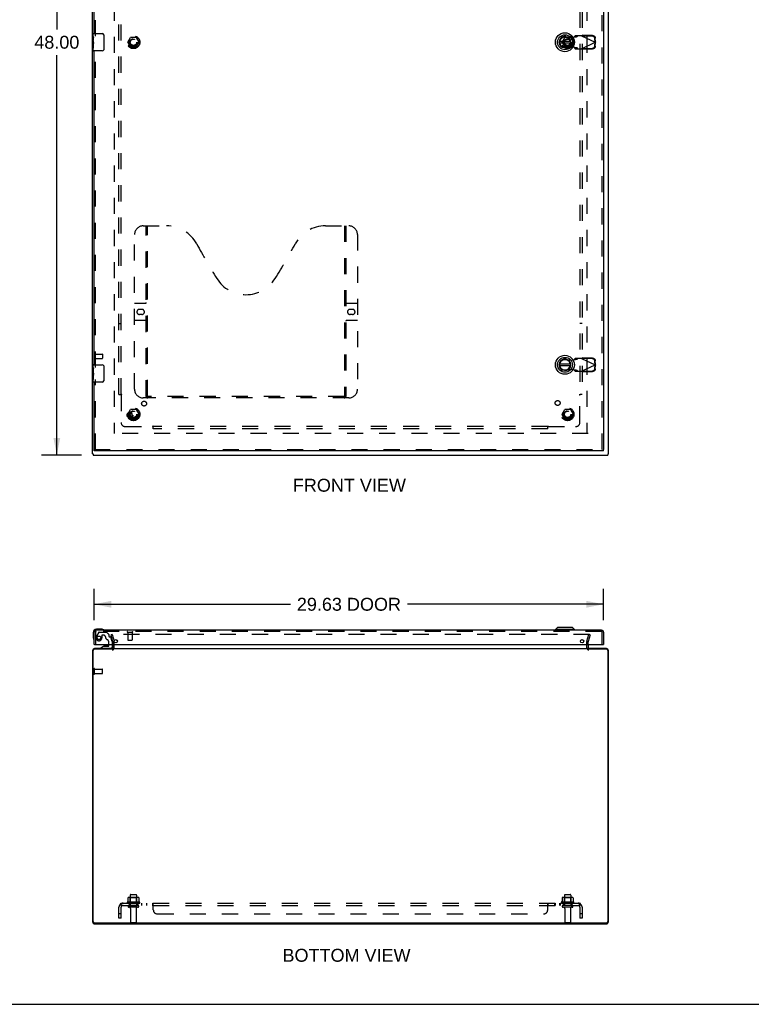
# Model space of a CAD drawing. Header units: inches. Extents: x 0 to 170, y 0 to 110.
# Tile 2 of 4: x 42 to 85, y 0 to 57. Entities that reach past the tile are written whole.
import ezdxf

# ---------------------------------------------------------------- set-up
doc = ezdxf.new("R2010")
doc.units = ezdxf.units.IN
doc.header["$LTSCALE"] = 9.35
doc.header["$MEASUREMENT"] = 0
doc.linetypes.add('HIDDEN', pattern=[0.2, 0.1, -0.1])
doc.layers.get('0').update_dxf_attribs({"linetype": 'CONTINUOUS'})
for name, color, linetype in [('DEFAULT_2', 8, 'HIDDEN'), ('DIMENSIONS', 7, 'CONTINUOUS'), ('DOOR_ASSEMBLY', 7, 'CONTINUOUS'), ('SUBPANEL', 7, 'CONTINUOUS')]:
    doc.layers.add(name, color=color, linetype=linetype)
doc.styles.get("Standard").update_dxf_attribs({"font": 'arial.ttf'})
doc.dimstyles.new('DIMSTYLE_1', dxfattribs={"dimtxt": 0.75, "dimasz": 1, "dimexe": 0.09, "dimexo": 0.07, "dimgap": 0.0375, "dimtad": 0, "dimtih": 1, "dimtoh": 1, "dimzin": 4, "dimdsep": 46, "dimtxsty": 'Standard', "dimblk": '_FILLED', "dimblk1": '_FILLED', "dimblk2": '_FILLED', "dimcen": 0.09, "dimadec": 3, "dimazin": 1, "dimtfac": 1, "dimtdec": 3, "dimtofl": 0, "dimtmove": 0, "dimatfit": 3, "dimldrblk": '_FILLED', "dimfxl": 0, "dimtolj": 1, "dimtzin": 4, "dimarcsym": 0})

# ---------------------------------------------------------------- blocks, each defined once
blk = doc.blocks.new('_FILLED')
at = {"color": 0, "linetype": 'ByBlock'}
blk.add_solid([(0, 0), (-1, 0.2), (-1, -0.2)], dxfattribs=at)
blk = doc.blocks.new('*D2')
at = {"layer": 'DIMENSIONS', "color": 2, "linetype": 'Continuous'}
for p, q in [((46.053, 79.922), (43.709, 79.922)), ((44.609, 79.922), (44.609, 56.672)), ((44.609, 31.922), (44.609, 55.172)), ((46.053, 31.922), (43.709, 31.922))]:
    blk.add_line(p, q, dxfattribs=at)
for p, rotation in [((44.609, 79.922), 90), ((44.609, 31.922), 270)]:
    blk.add_blockref('_FILLED', p, dxfattribs=dict(at, rotation=rotation))
at = {"layer": 'DIMENSIONS', "color": 2, "linetype": 'Continuous', "insert": (44.609, 56.297), "char_height": 0.75, "width": 2.62082, "attachment_point": 2, "line_spacing_factor": 0.9}
blk.add_mtext('48.00', dxfattribs=at)
blk = doc.blocks.new('*D5')
at = {"layer": 'DIMENSIONS', "color": 2, "linetype": 'Continuous'}
for p, q in [((46.785, 22.326), (46.785, 24.153)), ((76.41, 22.326), (76.41, 24.153)), ((46.785, 23.253), (58.197, 23.253)), ((76.41, 23.253), (64.997, 23.253))]:
    blk.add_line(p, q, dxfattribs=at)
at = {"layer": 'DIMENSIONS', "color": 2, "linetype": 'Continuous', "rotation": 180}
blk.add_blockref('_FILLED', (46.785, 23.253), dxfattribs=at)
at = {"layer": 'DIMENSIONS', "color": 2, "linetype": 'Continuous'}
blk.add_blockref('_FILLED', (76.41, 23.253), dxfattribs=at)
at = {"layer": 'DIMENSIONS', "color": 2, "linetype": 'Continuous', "insert": (61.597, 23.628), "char_height": 0.75, "width": 6.05019, "attachment_point": 2, "line_spacing_factor": 0.9}
blk.add_mtext('29.63 DOOR', dxfattribs=at)

msp = doc.modelspace()

# ---------------------------------------------------------------- linework, layer by layer
at = {"color": 3, "linetype": 'Continuous'}
for p, q in [((46.69, 31.997), (46.69, 79.847)), ((76.69, 31.997), (76.69, 79.847)), ((46.723, 31.922), (76.657, 31.922)), ((47.865, 20.652), (46.803, 20.652)), ((47.852, 20.675), (46.807, 20.675)), ((47.865, 20.717), (47.865, 20.918)), ((47.865, 20.675), (75.515, 20.675)), ((75.515, 20.918), (75.515, 20.717)), ((76.577, 20.652), (75.515, 20.652)), ((76.573, 20.675), (75.528, 20.675)), ((46.69, 20.558), (46.69, 4.811)), ((46.723, 4.808), (46.723, 20.572)), ((76.657, 20.572), (76.657, 4.808)), ((76.69, 4.811), (76.69, 20.558)), ((46.803, 4.728), (76.577, 4.728)), ((46.826, 4.675), (76.554, 4.675))]:
    msp.add_line(p, q, dxfattribs=at)
at = {"color": 7, "linetype": 'Continuous'}
for p, q in [((46.69, 31.997), (46.723, 31.997)), ((46.723, 31.997), (46.723, 31.922)), ((76.689, 31.997), (76.657, 31.997)), ((76.657, 31.997), (76.657, 31.922)), ((0, 0), (170, 0))]:
    msp.add_line(p, q, dxfattribs=at)
at = {"color": 3, "linetype": 'Continuous'}
for centre, radius, start, end in [((46.807, 20.558), 0.117, 90, 180), ((46.803, 20.572), 0.08, 90, 180), ((47.823, 20.717), 0.042, 270, 360), ((75.557, 20.717), 0.042, 180, 270), ((76.573, 20.558), 0.117, 0, 90), ((76.577, 20.572), 0.08, 0, 90), ((46.826, 4.811), 0.136, 180, 270), ((46.803, 4.808), 0.08, 180, 270), ((76.554, 4.811), 0.136, 270, 360), ((76.577, 4.808), 0.08, 270, 360)]:
    msp.add_arc(centre, radius, start, end, dxfattribs=at)
at = {"layer": 'DEFAULT_2', "color": 8, "linetype": 'HIDDEN'}
for p, q in [((47.94, 78.672), (47.94, 33.172)), ((75.44, 78.672), (75.44, 33.172)), ((48.747, 55.927), (48.901, 56.195)), ((49.219, 56.2), (48.91, 56.2)), ((49.228, 56.195), (49.382, 55.927)), ((73.997, 55.927), (74.151, 56.195)), ((74.469, 56.2), (74.16, 56.2)), ((74.478, 56.195), (74.632, 55.927)), ((48.901, 55.65), (48.747, 55.917)), ((49.219, 55.645), (48.91, 55.645)), ((49.382, 55.917), (49.228, 55.65)), ((74.151, 55.65), (73.997, 55.917)), ((74.469, 55.645), (74.16, 55.645)), ((74.632, 55.917), (74.478, 55.65)), ((46.765, 37.814), (46.765, 37.53)), ((46.808, 37.814), (46.808, 37.53)), ((46.808, 37.796), (47.255, 37.796)), ((47.265, 37.786), (47.265, 37.558)), ((46.808, 37.548), (47.255, 37.548)), ((48.747, 34.302), (48.901, 34.57)), ((49.219, 34.575), (48.91, 34.575)), ((49.228, 34.57), (49.382, 34.302)), ((73.997, 34.302), (74.151, 34.57)), ((74.469, 34.575), (74.16, 34.575)), ((74.478, 34.57), (74.632, 34.302)), ((48.901, 34.025), (48.747, 34.292)), ((49.219, 34.02), (48.91, 34.02)), ((49.382, 34.292), (49.228, 34.025)), ((74.151, 34.025), (73.997, 34.292)), ((74.469, 34.02), (74.16, 34.02)), ((74.632, 34.292), (74.478, 34.025)), ((75.515, 33.172), (47.865, 33.172)), ((47.833, 21.488), (47.76, 21.468)), ((47.864, 21.082), (47.76, 21.468)), ((75.592, 21.488), (47.787, 21.488)), ((47.833, 21.488), (47.936, 21.101)), ((75.443, 21.101), (75.546, 21.488)), ((75.619, 21.468), (75.515, 21.082)), ((75.546, 21.488), (75.619, 21.468)), ((47.865, 20.918), (47.865, 21.076)), ((47.94, 20.717), (47.94, 21.076)), ((75.44, 20.717), (75.44, 21.076)), ((75.515, 20.918), (75.515, 21.076)), ((46.765, 19.208), (46.765, 19.492)), ((46.808, 19.208), (46.808, 19.492)), ((46.808, 19.474), (47.255, 19.474)), ((47.265, 19.236), (47.265, 19.464)), ((46.808, 19.226), (47.255, 19.226)), ((48.877, 6.345), (48.877, 5.75)), ((48.907, 6.375), (49.222, 6.375)), ((49.252, 6.345), (49.252, 5.75)), ((74.127, 6.345), (74.127, 5.75)), ((74.157, 6.375), (74.472, 6.375)), ((74.502, 6.345), (74.502, 5.75)), ((49.42, 5.945), (48.709, 5.945)), ((48.73, 5.875), (49.399, 5.875)), ((48.746, 6.19), (48.746, 5.971)), ((49.322, 5.75), (48.807, 5.75)), ((49.32, 6.211), (48.809, 6.211)), ((48.881, 6.191), (48.861, 6.211)), ((48.881, 5.895), (48.861, 5.875)), ((48.881, 5.895), (48.881, 6.191)), ((49.248, 6.191), (48.881, 6.191)), ((49.248, 5.895), (48.881, 5.895)), ((49.248, 6.191), (49.268, 6.211)), ((49.248, 5.895), (49.248, 6.191)), ((49.248, 5.895), (49.268, 5.875)), ((49.383, 6.19), (49.383, 5.971)), ((74.67, 5.945), (73.959, 5.945)), ((73.98, 5.875), (74.649, 5.875)), ((73.996, 6.19), (73.996, 5.971)), ((74.572, 5.75), (74.057, 5.75)), ((74.57, 6.211), (74.059, 6.211)), ((74.131, 6.191), (74.111, 6.211)), ((74.131, 5.895), (74.111, 5.875)), ((74.498, 6.191), (74.131, 6.191)), ((74.131, 5.895), (74.131, 6.191)), ((74.498, 5.895), (74.131, 5.895)), ((74.498, 6.191), (74.518, 6.211)), ((74.498, 5.895), (74.498, 6.191)), ((74.498, 5.895), (74.518, 5.875)), ((74.633, 6.19), (74.633, 5.971)), ((49.322, 5.64), (48.807, 5.64)), ((48.9, 5.577), (48.9, 4.78)), ((49.23, 5.577), (49.23, 4.78)), ((74.572, 5.64), (74.057, 5.64)), ((74.15, 5.577), (74.15, 4.78)), ((74.48, 5.577), (74.48, 4.78)), ((48.93, 4.75), (49.2, 4.75)), ((74.18, 4.75), (74.45, 4.75))]:
    msp.add_line(p, q, dxfattribs=at)
for points in [[(47.787, 21.488), (47.785, 21.487), (47.784, 21.487), (47.782, 21.487), (47.78, 21.486), (47.778, 21.486), (47.777, 21.485), (47.775, 21.484), (47.774, 21.483), (47.773, 21.481), (47.771, 21.48), (47.77, 21.479), (47.77, 21.477), (47.769, 21.476), (47.768, 21.474), (47.768, 21.472), (47.767, 21.47), (47.767, 21.469), (47.767, 21.468)], [(47.767, 21.468), (47.767, 21.467), (47.768, 21.465), (47.768, 21.463)], [(75.61, 21.477), (75.609, 21.479), (75.608, 21.48), (75.606, 21.481), (75.605, 21.483), (75.604, 21.484), (75.602, 21.485), (75.601, 21.486), (75.599, 21.486), (75.597, 21.487), (75.595, 21.487), (75.594, 21.487), (75.592, 21.488)], [(75.61, 21.477), (75.61, 21.476), (75.611, 21.474), (75.611, 21.472), (75.612, 21.47), (75.612, 21.469), (75.612, 21.468)], [(75.612, 21.468), (75.612, 21.467), (75.612, 21.465), (75.611, 21.463)], [(48.746, 5.971), (48.746, 5.97), (48.745, 5.969), (48.745, 5.968), (48.745, 5.967), (48.744, 5.966), (48.744, 5.966), (48.744, 5.965), (48.743, 5.965), (48.743, 5.965), (48.743, 5.964), (48.742, 5.964), (48.742, 5.964), (48.742, 5.963), (48.741, 5.963), (48.741, 5.963), (48.741, 5.963), (48.741, 5.963), (48.74, 5.963)], [(48.752, 6.199), (48.75, 6.198), (48.749, 6.197), (48.748, 6.196), (48.747, 6.194), (48.746, 6.193), (48.746, 6.191), (48.746, 6.19)], [(49.378, 6.199), (49.379, 6.198), (49.38, 6.197), (49.381, 6.196), (49.382, 6.194), (49.383, 6.193), (49.383, 6.191), (49.383, 6.19)], [(49.389, 5.963), (49.388, 5.963), (49.388, 5.963), (49.388, 5.963), (49.388, 5.963), (49.387, 5.963), (49.387, 5.964), (49.387, 5.964), (49.386, 5.964), (49.386, 5.965), (49.386, 5.965), (49.385, 5.965), (49.385, 5.966), (49.385, 5.966), (49.384, 5.967), (49.384, 5.968), (49.384, 5.969), (49.384, 5.97), (49.383, 5.971)], [(73.996, 5.971), (73.996, 5.97), (73.995, 5.969), (73.995, 5.968), (73.995, 5.967), (73.994, 5.966), (73.994, 5.966), (73.994, 5.965), (73.993, 5.965), (73.993, 5.965), (73.993, 5.964), (73.992, 5.964), (73.992, 5.964), (73.992, 5.963), (73.991, 5.963), (73.991, 5.963), (73.991, 5.963), (73.991, 5.963), (73.99, 5.963)], [(74.002, 6.199), (74, 6.198), (73.999, 6.197), (73.998, 6.196), (73.997, 6.194), (73.996, 6.193), (73.996, 6.191), (73.996, 6.19)], [(74.628, 6.199), (74.629, 6.198), (74.63, 6.197), (74.631, 6.196), (74.632, 6.194), (74.633, 6.193), (74.633, 6.191), (74.633, 6.19)], [(74.639, 5.963), (74.638, 5.963), (74.638, 5.963), (74.638, 5.963), (74.638, 5.963), (74.637, 5.963), (74.637, 5.964), (74.637, 5.964), (74.636, 5.964), (74.636, 5.965), (74.636, 5.965), (74.635, 5.965), (74.635, 5.966), (74.635, 5.966), (74.634, 5.967), (74.634, 5.968), (74.634, 5.969), (74.634, 5.97), (74.633, 5.971)]]:
    msp.add_lwpolyline(points, dxfattribs=at)
for centre, radius in [((49.065, 55.922), 0.372), ((49.065, 55.922), 0.356), ((49.065, 55.922), 0.204), ((49.065, 55.922), 0.183), ((74.315, 55.922), 0.372), ((74.315, 55.922), 0.356), ((74.315, 55.922), 0.204), ((74.315, 55.922), 0.183), ((49.065, 34.297), 0.372), ((49.065, 34.297), 0.356), ((49.065, 34.297), 0.204), ((49.065, 34.297), 0.183), ((74.315, 34.297), 0.372), ((74.315, 34.297), 0.356), ((74.315, 34.297), 0.204), ((74.315, 34.297), 0.183)]:
    msp.add_circle(centre, radius, dxfattribs=at)
for centre, radius, start, end in [((48.91, 56.19), 0.01, 90.0113, 149.988), ((49.219, 56.19), 0.01, 30.0108, 89.9876), ((74.16, 56.19), 0.01, 90.0113, 149.988), ((74.469, 56.19), 0.01, 30.0108, 89.9876), ((48.756, 55.922), 0.01, 150.0117, 209.9873), ((48.91, 55.655), 0.01, 210.0108, 269.9876), ((49.219, 55.655), 0.01, 270.0113, 329.988), ((49.373, 55.922), 0.01, 330.0117, 29.9873), ((74.006, 55.922), 0.01, 150.0117, 209.9873), ((74.16, 55.655), 0.01, 210.0108, 269.9876), ((74.469, 55.655), 0.01, 270.0113, 329.988), ((74.623, 55.922), 0.01, 330.0117, 29.9873), ((46.786, 37.814), 0.0215, 0, 180), ((47.255, 37.786), 0.01, 0, 90), ((46.786, 37.53), 0.0215, 180, 360), ((47.255, 37.558), 0.01, 270, 360), ((48.91, 34.565), 0.01, 90.0113, 149.988), ((49.219, 34.565), 0.01, 30.0108, 89.9876), ((74.16, 34.565), 0.01, 90.0113, 149.988), ((74.469, 34.565), 0.01, 30.0108, 89.9876), ((48.756, 34.297), 0.01, 150.0117, 209.9873), ((48.91, 34.03), 0.01, 210.0108, 269.9876), ((49.219, 34.03), 0.01, 270.0113, 329.988), ((49.373, 34.297), 0.01, 330.0117, 29.9873), ((74.006, 34.297), 0.01, 150.0117, 209.9873), ((74.16, 34.03), 0.01, 210.0108, 269.9876), ((74.469, 34.03), 0.01, 270.0113, 329.988), ((74.623, 34.297), 0.01, 330.0117, 29.9873), ((47.823, 20.717), 0.117, 270, 360), ((47.84, 21.076), 0.025, 0, 15), ((47.84, 21.076), 0.1, 0, 15), ((75.54, 21.076), 0.1, 165, 180), ((75.557, 20.717), 0.117, 180, 270), ((75.54, 21.076), 0.025, 165, 180), ((46.786, 19.492), 0.0215, 360, 180), ((47.255, 19.464), 0.01, 360, 90), ((46.786, 19.208), 0.0215, 180, 0), ((47.255, 19.236), 0.01, 270, 0), ((48.907, 6.345), 0.03, 90, 180), ((49.222, 6.345), 0.03, 0, 90), ((74.157, 6.345), 0.03, 90, 180), ((74.472, 6.345), 0.03, 0, 90), ((48.73, 5.913), 0.0384, 124.4497, 270), ((49.065, 5.345), 0.698, 117.6814, 120.6631), ((48.809, 6.07), 0.141, 90, 113.95), ((48.807, 5.695), 0.055, 90, 270), ((49.32, 6.07), 0.141, 66.05, 90), ((49.322, 5.695), 0.055, 270, 90), ((49.065, 5.345), 0.698, 59.3369, 62.3186), ((49.399, 5.913), 0.0384, 270, 55.5503), ((73.98, 5.913), 0.0384, 124.4497, 270), ((74.315, 5.345), 0.698, 117.6814, 120.6631), ((74.059, 6.07), 0.141, 90, 113.95), ((74.057, 5.695), 0.055, 90, 270), ((74.57, 6.07), 0.141, 66.05, 90), ((74.572, 5.695), 0.055, 270, 90), ((74.315, 5.345), 0.698, 59.3369, 62.3186), ((74.649, 5.913), 0.0384, 270, 55.5503), ((48.837, 5.577), 0.0625, 0, 90), ((49.292, 5.577), 0.0625, 90, 180), ((74.087, 5.577), 0.0625, 0, 90), ((74.542, 5.577), 0.0625, 90, 180), ((48.93, 4.78), 0.03, 180, 270), ((49.2, 4.78), 0.03, 270, 360), ((74.18, 4.78), 0.03, 180, 270), ((74.45, 4.78), 0.03, 270, 360)]:
    msp.add_arc(centre, radius, start, end, dxfattribs=at)
at = {"layer": 'DOOR_ASSEMBLY', "color": 8, "linetype": 'HIDDEN'}
for p, q in [((76.335, 32.247), (76.335, 79.597)), ((46.86, 56.267), (46.86, 74.827)), ((74.22, 56.251), (74.514, 56.198)), ((74.514, 56.198), (74.711, 56.236)), ((74.711, 56.236), (74.743, 56.238)), ((74.756, 56.296), (74.715, 56.25)), ((74.715, 56.25), (74.87, 56.25)), ((75.13, 56.296), (74.756, 56.296)), ((74.87, 56.25), (74.911, 56.296)), ((75.13, 56.296), (75.917, 55.922)), ((75.158, 56.283), (75.178, 56.324)), ((75.749, 56.273), (75.158, 56.283)), ((75.769, 56.314), (75.178, 56.324)), ((75.911, 55.925), (75.908, 56.118)), ((75.931, 55.967), (75.927, 56.16)), ((46.86, 37.017), (46.86, 55.577)), ((74.514, 55.647), (74.22, 55.593)), ((74.711, 55.609), (74.514, 55.647)), ((74.87, 55.594), (74.715, 55.594)), ((74.715, 55.594), (74.756, 55.548)), ((74.756, 55.548), (75.13, 55.548)), ((74.911, 55.548), (74.87, 55.594)), ((75.13, 55.548), (75.917, 55.922)), ((75.146, 55.539), (75.13, 55.548)), ((75.158, 55.562), (75.749, 55.572)), ((75.178, 55.52), (75.158, 55.562)), ((75.178, 55.52), (75.769, 55.53)), ((75.908, 55.726), (75.911, 55.919)), ((75.931, 55.967), (75.911, 55.925)), ((75.911, 55.919), (75.931, 55.878)), ((75.922, 55.937), (75.917, 55.922)), ((75.917, 55.922), (75.922, 55.907)), ((75.926, 55.952), (75.922, 55.937)), ((75.922, 55.907), (75.926, 55.892)), ((75.931, 55.967), (75.926, 55.952)), ((75.926, 55.892), (75.931, 55.878)), ((75.927, 55.685), (75.931, 55.878)), ((49.63, 45.247), (50.985, 45.247)), ((49.805, 35.337), (49.805, 45.247)), ((49.885, 35.367), (49.885, 45.247)), ((60.235, 45.247), (61.59, 45.247)), ((61.335, 45.247), (61.335, 35.367)), ((61.415, 45.247), (61.415, 35.337)), ((49.13, 35.747), (49.13, 44.747)), ((62.09, 44.747), (62.09, 35.747)), ((49.13, 40.747), (49.765, 40.747)), ((61.455, 40.747), (62.09, 40.747)), ((49.416, 40.397), (49.553, 40.397)), ((49.553, 40.097), (49.416, 40.097)), ((61.666, 40.397), (61.803, 40.397)), ((61.803, 40.097), (61.666, 40.097)), ((49.765, 39.747), (49.13, 39.747)), ((62.09, 39.747), (61.455, 39.747)), ((74.22, 37.501), (74.514, 37.448)), ((74.514, 37.448), (74.711, 37.486)), ((74.711, 37.486), (74.743, 37.488)), ((74.756, 37.546), (74.715, 37.5)), ((74.715, 37.5), (74.87, 37.5)), ((75.13, 37.546), (74.756, 37.546)), ((74.87, 37.5), (74.911, 37.546)), ((75.13, 37.546), (75.917, 37.172)), ((75.158, 37.533), (75.178, 37.574)), ((75.749, 37.523), (75.158, 37.533)), ((75.769, 37.564), (75.178, 37.574)), ((75.911, 37.175), (75.908, 37.368)), ((75.931, 37.217), (75.911, 37.175)), ((75.926, 37.202), (75.922, 37.187)), ((75.931, 37.217), (75.926, 37.202)), ((75.931, 37.217), (75.927, 37.41)), ((74.514, 36.897), (74.22, 36.843)), ((74.711, 36.859), (74.514, 36.897)), ((74.87, 36.844), (74.715, 36.844)), ((74.715, 36.844), (74.756, 36.798)), ((74.756, 36.798), (75.13, 36.798)), ((74.911, 36.798), (74.87, 36.844)), ((75.13, 36.798), (75.917, 37.172)), ((75.146, 36.789), (75.13, 36.798)), ((75.158, 36.812), (75.749, 36.822)), ((75.178, 36.77), (75.158, 36.812)), ((75.178, 36.77), (75.769, 36.78)), ((75.908, 36.976), (75.911, 37.169)), ((75.911, 37.169), (75.931, 37.128)), ((75.922, 37.187), (75.917, 37.172)), ((75.917, 37.172), (75.922, 37.157)), ((75.922, 37.157), (75.926, 37.142)), ((75.926, 37.142), (75.931, 37.128)), ((75.927, 36.935), (75.931, 37.128)), ((46.86, 32.247), (46.86, 36.327)), ((61.59, 35.247), (49.63, 35.247)), ((61.331, 35.327), (49.888, 35.327)), ((46.785, 32.247), (76.41, 32.247)), ((46.86, 21.626), (46.86, 20.918)), ((76.293, 21.668), (46.902, 21.668)), ((47.045, 21.624), (46.911, 21.391)), ((47.071, 21.639), (47.483, 21.639)), ((47.232, 21.438), (47.232, 21.305)), ((47.342, 21.454), (47.248, 21.454)), ((47.62, 21.515), (47.505, 21.63)), ((47.626, 21.501), (47.626, 21.423)), ((47.685, 21.364), (47.729, 21.364)), ((47.828, 21.085), (47.759, 21.341)), ((48.718, 21.625), (49.002, 21.625)), ((48.736, 21.625), (48.736, 21.178)), ((48.984, 21.625), (48.984, 21.178)), ((76.335, 20.918), (76.335, 21.626)), ((47.749, 20.675), (47.159, 20.675)), ((47.643, 20.918), (47.643, 21.028)), ((47.828, 21.085), (47.828, 20.918)), ((48.746, 21.168), (48.974, 21.168))]:
    msp.add_line(p, q, dxfattribs=at)
at = {"layer": 'DOOR_ASSEMBLY', "color": 3, "linetype": 'Continuous'}
for p, q in [((76.41, 79.597), (76.41, 32.247)), ((46.785, 56.422), (46.785, 74.672)), ((46.785, 37.172), (46.785, 55.422)), ((46.785, 32.247), (46.785, 36.172)), ((76.41, 32.172), (46.785, 32.172)), ((46.785, 20.918), (46.785, 21.626)), ((76.293, 21.743), (46.902, 21.743)), ((76.41, 21.626), (76.41, 20.918)), ((46.8, 20.918), (76.395, 20.918))]:
    msp.add_line(p, q, dxfattribs=at)
at = {"layer": 'DOOR_ASSEMBLY', "color": 7, "linetype": 'Continuous'}
for p, q in [((46.725, 56.263), (46.725, 56.407)), ((46.725, 56.007), (46.725, 56.26)), ((46.734, 56.205), (46.725, 56.205)), ((46.735, 56.037), (46.735, 56.194)), ((46.74, 56.422), (47.25, 56.422)), ((47.349, 56.322), (47.349, 55.522)), ((46.725, 56.037), (46.735, 56.037)), ((46.725, 55.437), (46.725, 56.005)), ((46.727, 55.974), (46.725, 55.974)), ((46.725, 55.843), (46.734, 55.843)), ((46.725, 55.807), (46.735, 55.807)), ((46.725, 55.744), (46.735, 55.744)), ((46.725, 55.576), (46.735, 55.576)), ((46.735, 55.854), (46.735, 55.907)), ((46.735, 55.576), (46.735, 55.807)), ((74.472, 55.962), (73.847, 55.962)), ((73.847, 55.883), (74.472, 55.883)), ((47.25, 55.422), (46.74, 55.422)), ((74.472, 37.212), (73.847, 37.212)), ((46.725, 37.013), (46.725, 37.157)), ((46.725, 36.757), (46.725, 37.01)), ((46.734, 36.955), (46.725, 36.955)), ((46.725, 36.787), (46.735, 36.787)), ((46.725, 36.187), (46.725, 36.755)), ((46.727, 36.724), (46.725, 36.724)), ((46.735, 36.787), (46.735, 36.944)), ((46.735, 36.604), (46.735, 36.657)), ((46.74, 37.172), (47.25, 37.172)), ((47.349, 37.072), (47.349, 36.272)), ((73.847, 37.133), (74.472, 37.133)), ((46.725, 36.593), (46.734, 36.593)), ((46.725, 36.557), (46.735, 36.557)), ((46.725, 36.494), (46.735, 36.494)), ((46.725, 36.326), (46.735, 36.326)), ((46.735, 36.326), (46.735, 36.557)), ((47.25, 36.172), (46.74, 36.172)), ((46.785, 32.172), (46.785, 32.247)), ((76.41, 32.172), (76.41, 32.247)), ((47.214, 21.803), (46.925, 21.803)), ((47.252, 21.8), (47.214, 21.803)), ((73.727, 21.9), (73.608, 21.782)), ((74.711, 21.782), (73.608, 21.782)), ((73.608, 21.782), (73.608, 21.743)), ((74.593, 21.9), (73.727, 21.9)), ((74.593, 21.9), (74.711, 21.782)), ((74.711, 21.782), (74.711, 21.743)), ((46.725, 21.603), (46.725, 21.314)), ((46.725, 21.314), (46.727, 21.276)), ((46.8, 20.918), (46.785, 20.918)), ((47.335, 20.813), (47.159, 20.714)), ((47.159, 20.675), (47.159, 20.714)), ((47.335, 20.813), (47.612, 20.813)), ((47.493, 20.829), (47.423, 20.829)), ((47.563, 20.829), (47.493, 20.829)), ((47.643, 20.844), (47.643, 20.918)), ((47.828, 20.918), (47.828, 20.754)), ((76.395, 20.918), (76.41, 20.918))]:
    msp.add_line(p, q, dxfattribs=at)
for points in [[(46.725, 56.263), (46.725, 56.26), (46.725, 56.256), (46.726, 56.25), (46.727, 56.244), (46.729, 56.237), (46.73, 56.23), (46.731, 56.221), (46.733, 56.213), (46.734, 56.203), (46.735, 56.194)], [(47.343, 56.358), (47.345, 56.353), (47.346, 56.347), (47.348, 56.341), (47.349, 56.335), (47.349, 56.328), (47.349, 56.322)], [(46.725, 56.007), (46.725, 56), (46.725, 55.992), (46.726, 55.984), (46.727, 55.975), (46.73, 55.958)], [(46.73, 55.958), (46.731, 55.948), (46.732, 55.94), (46.733, 55.931), (46.733, 55.922), (46.734, 55.914), (46.735, 55.907)], [(46.735, 55.854), (46.734, 55.847), (46.734, 55.841), (46.733, 55.835), (46.733, 55.829), (46.732, 55.823), (46.731, 55.818)], [(47.349, 55.522), (47.349, 55.516), (47.349, 55.51), (47.348, 55.504), (47.346, 55.498), (47.345, 55.492), (47.343, 55.486)], [(46.725, 37.013), (46.725, 37.01), (46.725, 37.006), (46.726, 37), (46.727, 36.994), (46.729, 36.987), (46.73, 36.98), (46.731, 36.971), (46.733, 36.963), (46.734, 36.953), (46.735, 36.944)], [(46.725, 36.757), (46.725, 36.75), (46.725, 36.742), (46.726, 36.734), (46.727, 36.725), (46.73, 36.708)], [(46.73, 36.708), (46.731, 36.698), (46.732, 36.69), (46.733, 36.681), (46.733, 36.672), (46.734, 36.664), (46.735, 36.657)], [(47.343, 37.108), (47.345, 37.103), (47.346, 37.097), (47.348, 37.091), (47.349, 37.085), (47.349, 37.078), (47.349, 37.072)], [(46.735, 36.604), (46.734, 36.597), (46.734, 36.591), (46.733, 36.585), (46.733, 36.579), (46.732, 36.573), (46.731, 36.568)], [(47.349, 36.272), (47.349, 36.266), (47.349, 36.26), (47.348, 36.254), (47.346, 36.248), (47.345, 36.242), (47.343, 36.236)]]:
    msp.add_lwpolyline(points, dxfattribs=at)
at = {"layer": 'DOOR_ASSEMBLY', "color": 8, "linetype": 'HIDDEN'}
for points in [[(74.715, 56.25), (74.714, 56.248), (74.714, 56.245), (74.713, 56.243), (74.713, 56.24), (74.712, 56.238), (74.711, 56.236)], [(74.743, 56.238), (74.758, 56.239), (74.773, 56.24), (74.788, 56.241), (74.802, 56.242), (74.815, 56.243), (74.826, 56.244), (74.837, 56.245), (74.846, 56.246), (74.854, 56.247), (74.861, 56.248), (74.866, 56.249), (74.87, 56.25)], [(75.13, 56.296), (75.146, 56.306), (75.154, 56.31), (75.162, 56.315), (75.17, 56.32), (75.178, 56.324)], [(75.908, 56.118), (75.907, 56.133), (75.904, 56.148), (75.9, 56.162), (75.895, 56.176), (75.888, 56.19), (75.88, 56.203), (75.871, 56.215), (75.86, 56.226), (75.849, 56.236), (75.836, 56.246), (75.823, 56.253), (75.809, 56.26), (75.794, 56.265), (75.779, 56.269), (75.764, 56.272), (75.749, 56.273)], [(75.769, 56.314), (75.784, 56.313), (75.799, 56.311), (75.814, 56.307), (75.829, 56.302), (75.843, 56.295), (75.856, 56.287), (75.868, 56.278), (75.88, 56.268), (75.89, 56.257), (75.9, 56.245), (75.908, 56.232), (75.914, 56.218), (75.92, 56.204), (75.924, 56.189), (75.926, 56.175), (75.927, 56.16)], [(74.87, 55.594), (74.866, 55.595), (74.861, 55.596), (74.854, 55.597), (74.846, 55.598), (74.837, 55.599), (74.826, 55.6), (74.815, 55.601), (74.802, 55.602), (74.788, 55.603), (74.773, 55.605), (74.758, 55.606), (74.743, 55.607), (74.711, 55.609)], [(74.711, 55.609), (74.712, 55.606), (74.713, 55.604), (74.713, 55.601), (74.714, 55.599), (74.714, 55.597), (74.715, 55.594)], [(75.178, 55.52), (75.17, 55.524), (75.162, 55.529), (75.154, 55.534), (75.146, 55.539)], [(75.749, 55.572), (75.764, 55.573), (75.779, 55.575), (75.794, 55.579), (75.809, 55.584), (75.823, 55.591), (75.836, 55.599), (75.849, 55.608), (75.86, 55.618), (75.871, 55.629), (75.88, 55.641), (75.888, 55.654), (75.895, 55.668), (75.9, 55.682), (75.904, 55.696), (75.907, 55.711), (75.908, 55.726)], [(75.927, 55.685), (75.926, 55.67), (75.924, 55.655), (75.92, 55.64), (75.914, 55.626), (75.908, 55.613), (75.9, 55.6), (75.89, 55.588), (75.88, 55.576), (75.868, 55.566), (75.856, 55.557), (75.843, 55.549), (75.829, 55.543), (75.814, 55.537), (75.799, 55.533), (75.784, 55.531), (75.769, 55.53)], [(74.715, 37.5), (74.714, 37.498), (74.714, 37.495), (74.713, 37.493), (74.713, 37.49), (74.712, 37.488), (74.711, 37.486)], [(74.743, 37.488), (74.758, 37.489), (74.773, 37.49), (74.788, 37.491), (74.802, 37.492), (74.815, 37.493), (74.826, 37.494), (74.837, 37.495), (74.846, 37.496), (74.854, 37.497), (74.861, 37.498), (74.866, 37.499), (74.87, 37.5)], [(75.13, 37.546), (75.146, 37.556), (75.154, 37.56), (75.162, 37.565), (75.17, 37.57), (75.178, 37.574)], [(75.908, 37.368), (75.907, 37.383), (75.904, 37.398), (75.9, 37.412), (75.895, 37.426), (75.888, 37.44), (75.88, 37.453), (75.871, 37.465), (75.86, 37.476), (75.849, 37.486), (75.836, 37.496), (75.823, 37.503), (75.809, 37.51), (75.794, 37.515), (75.779, 37.519), (75.764, 37.522), (75.749, 37.523)], [(75.769, 37.564), (75.784, 37.563), (75.799, 37.561), (75.814, 37.557), (75.829, 37.552), (75.843, 37.545), (75.856, 37.537), (75.868, 37.528), (75.88, 37.518), (75.89, 37.507), (75.9, 37.495), (75.908, 37.482), (75.914, 37.468), (75.92, 37.454), (75.924, 37.439), (75.926, 37.425), (75.927, 37.41)], [(74.87, 36.844), (74.866, 36.845), (74.861, 36.846), (74.854, 36.847), (74.846, 36.848), (74.837, 36.849), (74.826, 36.85), (74.815, 36.851), (74.802, 36.852), (74.788, 36.853), (74.773, 36.855), (74.758, 36.856), (74.743, 36.857), (74.711, 36.859)], [(74.711, 36.859), (74.712, 36.856), (74.713, 36.854), (74.713, 36.851), (74.714, 36.849), (74.714, 36.847), (74.715, 36.844)], [(75.178, 36.77), (75.17, 36.774), (75.162, 36.779), (75.154, 36.784), (75.146, 36.789)], [(75.749, 36.822), (75.764, 36.823), (75.779, 36.825), (75.794, 36.829), (75.809, 36.834), (75.823, 36.841), (75.836, 36.849), (75.849, 36.858), (75.86, 36.868), (75.871, 36.879), (75.88, 36.891), (75.888, 36.904), (75.895, 36.918), (75.9, 36.932), (75.904, 36.946), (75.907, 36.961), (75.908, 36.976)], [(75.927, 36.935), (75.926, 36.92), (75.924, 36.905), (75.92, 36.89), (75.914, 36.876), (75.908, 36.863), (75.9, 36.85), (75.89, 36.838), (75.88, 36.826), (75.868, 36.816), (75.856, 36.807), (75.843, 36.799), (75.829, 36.793), (75.814, 36.787), (75.799, 36.783), (75.784, 36.781), (75.769, 36.78)], [(49.795, 35.367), (49.811, 35.356), (49.827, 35.347), (49.842, 35.339), (49.858, 35.332), (49.873, 35.329), (49.888, 35.327)], [(61.331, 35.327), (61.346, 35.329), (61.361, 35.332), (61.377, 35.339), (61.393, 35.347), (61.408, 35.356), (61.425, 35.367)]]:
    msp.add_lwpolyline(points, dxfattribs=at)
at = {"layer": 'DOOR_ASSEMBLY', "color": 7, "linetype": 'Continuous'}
for centre, radius in [((74.16, 55.922), 0.551), ((74.16, 55.922), 0.433), ((74.16, 55.922), 0.329), ((74.16, 55.922), 0.317), ((74.16, 37.172), 0.551), ((74.16, 37.172), 0.433), ((74.16, 37.172), 0.329), ((74.16, 37.172), 0.317)]:
    msp.add_circle(centre, radius, dxfattribs=at)
at = {"layer": 'DOOR_ASSEMBLY', "color": 8, "linetype": 'HIDDEN'}
for centre, radius in [((48.86, 34.247), 0.164), ((48.86, 34.247), 0.124), ((47.06, 21.305), 0.103)]:
    msp.add_circle(centre, radius, dxfattribs=at)
at = {"layer": 'DOOR_ASSEMBLY', "color": 3, "linetype": 'Continuous'}
for centre in [(48.035, 21.106), (75.16, 21.106)]:
    msp.add_circle(centre, 0.094, dxfattribs=at)
at = {"layer": 'DOOR_ASSEMBLY', "color": 7, "linetype": 'Continuous'}
for centre, radius, start, end in [((46.74, 56.407), 0.015, 90, 180), ((47.25, 56.322), 0.1, 21.1999, 90), ((74.16, 55.922), 0.315, 10.0787, 349.9213), ((46.74, 55.437), 0.015, 180, 270), ((47.25, 55.522), 0.1, 270, 338.7946), ((74.16, 37.172), 0.315, 10.0787, 349.9213), ((46.74, 37.157), 0.015, 90, 180), ((47.25, 37.072), 0.1, 21.1999, 90), ((46.74, 36.187), 0.015, 180, 270), ((47.25, 36.272), 0.1, 270, 338.7946), ((46.925, 21.603), 0.2, 90, 180), ((47.214, 21.553), 0.25, 59.1101, 90), ((47.335, 21.758), 0.015, 270, 353.6204), ((47.335, 21.755), 0.015, 6.3796, 59.1101), ((46.975, 21.314), 0.25, 180, 210.8899), ((46.773, 21.193), 0.015, 210.8899, 263.6204), ((46.77, 21.193), 0.015, 276.3796, 360), ((47.423, 20.739), 0.09, 90, 125.1877), ((47.563, 20.739), 0.09, 55.0768, 90), ((47.612, 20.844), 0.031, 270, 360), ((47.749, 20.754), 0.079, 270, 360)]:
    msp.add_arc(centre, radius, start, end, dxfattribs=at)
at = {"layer": 'DOOR_ASSEMBLY', "color": 8, "linetype": 'HIDDEN'}
for centre, radius, start, end in [((74.16, 55.922), 0.335, 79.673, 280.327), ((49.63, 44.747), 0.5, 90, 180), ((50.985, 43.247), 2, 28.4813, 90), ((60.235, 43.247), 2, 90, 151.5187), ((61.59, 44.747), 0.5, 0, 90), ((87.293, 62.945), 39.307, 208.4813, 211.8705), ((23.927, 62.945), 39.307, 328.1295, 331.5187), ((55.61, 43.247), 2, 211.8705, 328.1295), ((49.765, 40.787), 0.04, 270, 360), ((61.455, 40.787), 0.04, 180, 270), ((49.416, 40.247), 0.15, 90, 270), ((49.553, 40.247), 0.15, 270, 90), ((61.666, 40.247), 0.15, 90, 270), ((61.803, 40.247), 0.15, 270, 90), ((49.765, 39.707), 0.04, 0, 90), ((61.455, 39.707), 0.04, 90, 180), ((74.16, 37.172), 0.335, 79.673, 280.327), ((49.63, 35.747), 0.5, 180, 270), ((61.59, 35.747), 0.5, 270, 360), ((49.895, 35.337), 0.09, 180, 270), ((49.925, 35.367), 0.04, 180, 270), ((61.295, 35.367), 0.04, 270, 360), ((61.325, 35.337), 0.09, 270, 360), ((46.902, 21.626), 0.042, 90, 180), ((47.06, 21.305), 0.172, 150, 360), ((47.071, 21.609), 0.03, 90, 150), ((47.248, 21.438), 0.016, 90, 180), ((47.342, 21.364), 0.09, 0, 90), ((47.617, 21.364), 0.185, 180, 244.2582), ((47.483, 21.609), 0.03, 45, 90), ((47.455, 21.028), 0.188, 0, 64.2582), ((47.606, 21.501), 0.02, 0, 45), ((47.685, 21.423), 0.059, 180, 270), ((47.729, 21.333), 0.031, 15, 90), ((48.718, 21.646), 0.0215, 90, 270), ((48.746, 21.178), 0.01, 180, 270), ((48.974, 21.178), 0.01, 270, 360), ((49.002, 21.646), 0.0215, 270, 90), ((76.293, 21.626), 0.042, 0, 90)]:
    msp.add_arc(centre, radius, start, end, dxfattribs=at)
at = {"layer": 'DOOR_ASSEMBLY', "color": 3, "linetype": 'Continuous'}
for centre, start, end in [((46.902, 21.626), 90, 180), ((76.293, 21.626), 0, 90)]:
    msp.add_arc(centre, 0.117, start, end, dxfattribs=at)
at = {"layer": 'DOOR_ASSEMBLY', "color": 7, "linetype": 'Continuous'}
for centre in [(46.925, 55.84), (46.925, 36.59)]:
    msp.add_ellipse(centre, major_axis=(0.2, 0), ratio=0.432808, start_param=-3.141593, end_param=-2.879776, dxfattribs=at)
at = {"layer": 'SUBPANEL', "color": 8, "linetype": 'HIDDEN'}
for p, q in [((48.221, 35.453), (48.221, 76.391)), ((48.346, 35.453), (48.346, 76.391)), ((75.033, 76.391), (75.033, 35.453)), ((75.158, 76.391), (75.158, 35.453)), ((48.221, 39.578), (48.346, 39.578)), ((75.158, 39.578), (75.033, 39.578)), ((48.221, 35.453), (48.307, 35.453)), ((48.307, 35.453), (48.387, 35.453)), ((48.346, 35.418), (48.346, 33.828)), ((48.366, 35.431), (48.359, 35.427)), ((74.992, 35.453), (75.072, 35.453)), ((75.033, 33.828), (75.033, 35.418)), ((75.158, 35.453), (75.072, 35.453)), ((48.596, 33.578), (50.185, 33.578)), ((50.221, 33.54), (50.221, 33.619)), ((73.158, 33.578), (50.221, 33.578)), ((50.221, 33.453), (50.221, 33.54)), ((73.158, 33.453), (50.221, 33.453)), ((73.158, 33.54), (73.158, 33.619)), ((73.158, 33.453), (73.158, 33.54)), ((73.194, 33.578), (74.783, 33.578)), ((48.307, 5.821), (48.387, 5.724)), ((48.346, 5.75), (48.346, 5.875)), ((48.346, 5.875), (75.033, 5.875)), ((48.346, 5.75), (75.033, 5.75)), ((48.815, 5.875), (48.815, 5.75)), ((49.315, 5.875), (49.315, 5.75)), ((49.543, 5.875), (49.543, 5.75)), ((49.824, 5.875), (49.824, 5.75)), ((50.185, 5.75), (50.185, 5.875)), ((50.187, 5.75), (50.185, 5.75)), ((50.189, 5.749), (50.188, 5.749)), ((50.211, 5.839), (50.207, 5.849)), ((50.221, 5.821), (50.219, 5.823)), ((50.221, 5.5), (50.221, 5.821)), ((73.158, 5.5), (73.158, 5.821)), ((73.174, 5.73), (73.175, 5.732)), ((73.179, 5.737), (73.18, 5.739)), ((73.183, 5.869), (73.185, 5.871)), ((73.188, 5.748), (73.19, 5.749)), ((73.192, 5.875), (73.194, 5.875)), ((73.194, 5.75), (73.194, 5.875)), ((73.555, 5.875), (73.555, 5.75)), ((73.594, 5.875), (73.594, 5.75)), ((73.836, 5.875), (73.836, 5.75)), ((73.875, 5.875), (73.875, 5.75)), ((74.065, 5.875), (74.065, 5.75)), ((74.565, 5.875), (74.565, 5.75)), ((75.072, 5.821), (74.992, 5.724)), ((75.028, 5.784), (75.027, 5.783)), ((75.029, 5.788), (75.028, 5.786)), ((75.028, 5.786), (75.028, 5.784)), ((75.029, 5.791), (75.029, 5.789)), ((75.029, 5.789), (75.029, 5.788)), ((75.033, 5.75), (75.033, 5.875)), ((48.221, 5), (48.221, 5.638)), ((48.346, 5.25), (48.221, 5.25)), ((48.346, 5), (48.346, 5.638)), ((50.471, 5.25), (72.908, 5.25)), ((75.033, 5.638), (75.033, 5)), ((75.158, 5.25), (75.033, 5.25)), ((75.158, 5.638), (75.158, 5)), ((48.346, 5), (48.221, 5)), ((75.158, 5), (75.033, 5))]:
    msp.add_line(p, q, dxfattribs=at)
for points in [[(48.307, 35.453), (48.309, 35.452), (48.311, 35.451), (48.313, 35.449), (48.315, 35.448), (48.317, 35.446), (48.318, 35.445), (48.32, 35.443), (48.321, 35.442), (48.323, 35.441), (48.324, 35.439), (48.326, 35.438), (48.327, 35.436)], [(48.327, 35.436), (48.33, 35.434), (48.331, 35.432), (48.335, 35.429)], [(48.335, 35.429), (48.336, 35.427), (48.338, 35.425), (48.34, 35.424), (48.342, 35.422), (48.343, 35.421), (48.345, 35.419), (48.346, 35.418)], [(48.359, 35.427), (48.357, 35.426), (48.355, 35.425), (48.353, 35.423), (48.351, 35.422), (48.349, 35.421), (48.347, 35.419), (48.346, 35.418)], [(48.387, 35.453), (48.386, 35.452), (48.385, 35.45), (48.385, 35.449), (48.384, 35.447), (48.383, 35.446), (48.382, 35.444), (48.381, 35.443), (48.379, 35.442), (48.378, 35.44), (48.376, 35.439), (48.375, 35.438), (48.373, 35.436), (48.371, 35.435), (48.37, 35.434), (48.368, 35.433), (48.366, 35.431)], [(74.992, 35.453), (74.993, 35.452), (74.994, 35.45), (74.994, 35.449), (74.995, 35.447), (74.996, 35.446), (74.997, 35.444), (74.998, 35.443), (75, 35.442), (75.001, 35.44), (75.003, 35.439), (75.004, 35.438), (75.006, 35.436), (75.008, 35.435), (75.01, 35.434), (75.011, 35.433), (75.014, 35.431), (75.02, 35.427)], [(75.02, 35.427), (75.022, 35.426), (75.024, 35.425), (75.026, 35.423), (75.028, 35.422), (75.03, 35.421), (75.032, 35.419), (75.033, 35.418)], [(75.049, 35.434), (75.046, 35.43), (75.044, 35.429), (75.043, 35.427), (75.041, 35.425), (75.039, 35.424), (75.038, 35.422), (75.036, 35.421), (75.035, 35.419), (75.033, 35.418)], [(75.072, 35.453), (75.07, 35.452), (75.068, 35.451), (75.066, 35.449), (75.064, 35.448), (75.063, 35.446), (75.061, 35.445), (75.059, 35.443), (75.058, 35.442), (75.056, 35.441), (75.055, 35.439), (75.053, 35.438), (75.052, 35.436), (75.049, 35.434)], [(50.195, 33.592), (50.193, 33.59), (50.192, 33.587), (50.191, 33.585), (50.189, 33.583), (50.188, 33.582), (50.187, 33.58), (50.185, 33.578)], [(50.201, 33.563), (50.198, 33.566), (50.196, 33.567), (50.194, 33.569), (50.193, 33.571), (50.191, 33.572), (50.189, 33.574), (50.188, 33.576), (50.187, 33.577), (50.185, 33.578)], [(50.221, 33.619), (50.219, 33.619), (50.218, 33.618), (50.216, 33.617), (50.215, 33.616), (50.213, 33.615), (50.212, 33.614), (50.21, 33.613), (50.209, 33.612), (50.208, 33.611), (50.206, 33.609), (50.205, 33.607), (50.204, 33.606), (50.202, 33.604), (50.201, 33.602), (50.2, 33.6), (50.199, 33.598), (50.195, 33.592)], [(50.221, 33.54), (50.219, 33.542), (50.218, 33.544), (50.217, 33.546), (50.215, 33.547), (50.214, 33.549), (50.212, 33.551), (50.211, 33.552), (50.209, 33.554), (50.208, 33.555), (50.207, 33.557), (50.205, 33.558), (50.204, 33.56), (50.201, 33.563)], [(73.158, 33.619), (73.16, 33.619), (73.162, 33.618), (73.163, 33.617), (73.164, 33.616), (73.166, 33.615), (73.167, 33.614), (73.169, 33.613), (73.17, 33.612), (73.172, 33.611), (73.173, 33.609), (73.174, 33.607), (73.175, 33.606), (73.177, 33.604), (73.178, 33.602), (73.179, 33.6), (73.18, 33.598), (73.182, 33.596), (73.183, 33.594), (73.184, 33.592), (73.186, 33.59), (73.187, 33.587), (73.188, 33.585), (73.19, 33.583), (73.191, 33.582), (73.192, 33.58), (73.194, 33.578)], [(73.158, 33.54), (73.16, 33.542), (73.161, 33.544), (73.163, 33.546), (73.164, 33.547), (73.165, 33.549), (73.167, 33.551), (73.168, 33.552), (73.17, 33.554), (73.171, 33.555), (73.173, 33.557), (73.174, 33.558), (73.175, 33.56)], [(73.175, 33.56), (73.178, 33.563), (73.18, 33.564), (73.183, 33.567)], [(73.183, 33.567), (73.185, 33.569), (73.186, 33.571), (73.188, 33.572), (73.19, 33.574), (73.191, 33.576), (73.192, 33.577), (73.194, 33.578)], [(48.307, 5.821), (48.309, 5.823), (48.311, 5.825), (48.313, 5.827), (48.315, 5.83), (48.317, 5.833), (48.318, 5.836), (48.32, 5.839), (48.321, 5.843), (48.323, 5.846)], [(48.323, 5.846), (48.326, 5.853), (48.327, 5.856), (48.329, 5.859), (48.33, 5.861), (48.331, 5.864), (48.333, 5.867), (48.335, 5.869), (48.336, 5.871), (48.338, 5.872), (48.34, 5.873), (48.342, 5.874), (48.343, 5.875), (48.345, 5.875), (48.346, 5.875)], [(48.346, 5.809), (48.346, 5.809), (48.346, 5.81), (48.346, 5.81), (48.346, 5.81), (48.346, 5.809), (48.346, 5.809), (48.346, 5.809), (48.346, 5.808), (48.346, 5.808), (48.346, 5.807), (48.346, 5.807), (48.346, 5.806)], [(48.369, 5.746), (48.369, 5.746), (48.369, 5.746), (48.369, 5.746), (48.369, 5.746), (48.369, 5.746), (48.368, 5.747), (48.368, 5.747), (48.368, 5.747), (48.368, 5.748), (48.367, 5.748), (48.367, 5.749), (48.367, 5.749), (48.366, 5.75), (48.366, 5.75), (48.366, 5.751), (48.365, 5.752), (48.365, 5.752), (48.365, 5.753), (48.364, 5.754), (48.364, 5.754), (48.364, 5.755), (48.363, 5.756), (48.363, 5.756), (48.363, 5.757), (48.362, 5.758), (48.362, 5.759), (48.361, 5.759), (48.361, 5.76), (48.361, 5.761), (48.36, 5.762), (48.36, 5.763), (48.36, 5.764), (48.359, 5.764), (48.359, 5.765), (48.358, 5.766), (48.358, 5.767), (48.358, 5.768), (48.357, 5.769), (48.357, 5.77), (48.356, 5.771), (48.356, 5.772), (48.356, 5.773), (48.355, 5.774), (48.355, 5.775), (48.355, 5.776), (48.354, 5.777), (48.354, 5.778), (48.354, 5.779), (48.353, 5.78), (48.353, 5.781), (48.353, 5.782), (48.352, 5.783), (48.352, 5.784), (48.352, 5.785), (48.351, 5.786), (48.351, 5.787), (48.351, 5.787), (48.35, 5.788), (48.35, 5.789), (48.35, 5.79), (48.35, 5.791), (48.349, 5.792), (48.349, 5.793), (48.349, 5.794), (48.349, 5.795), (48.348, 5.796), (48.348, 5.797), (48.348, 5.797), (48.348, 5.798), (48.348, 5.799), (48.347, 5.8), (48.347, 5.801), (48.347, 5.802), (48.347, 5.802), (48.347, 5.803), (48.347, 5.804), (48.346, 5.805), (48.346, 5.806), (48.346, 5.806), (48.346, 5.807), (48.346, 5.808), (48.346, 5.808), (48.346, 5.809), (48.346, 5.809), (48.346, 5.809), (48.346, 5.809)], [(48.373, 5.732), (48.37, 5.735), (48.368, 5.737), (48.366, 5.739), (48.364, 5.741), (48.361, 5.742), (48.359, 5.744), (48.357, 5.746), (48.355, 5.747), (48.353, 5.748), (48.351, 5.749), (48.349, 5.749), (48.347, 5.75), (48.346, 5.75)], [(48.366, 5.75), (48.366, 5.749), (48.367, 5.749), (48.367, 5.748), (48.367, 5.748), (48.368, 5.748), (48.368, 5.747), (48.368, 5.747), (48.368, 5.747), (48.369, 5.746), (48.369, 5.746), (48.369, 5.746)], [(48.387, 5.724), (48.386, 5.724), (48.385, 5.724), (48.385, 5.724), (48.384, 5.724), (48.383, 5.724), (48.382, 5.725), (48.381, 5.726), (48.379, 5.727), (48.378, 5.728), (48.376, 5.729), (48.375, 5.73), (48.373, 5.732)], [(50.204, 5.856), (50.202, 5.859), (50.201, 5.861), (50.199, 5.864), (50.198, 5.867), (50.196, 5.869), (50.194, 5.871), (50.193, 5.872), (50.191, 5.873), (50.189, 5.874), (50.188, 5.875), (50.187, 5.875), (50.185, 5.875)], [(50.188, 5.875), (50.187, 5.875), (50.185, 5.875)], [(50.204, 5.732), (50.202, 5.733), (50.201, 5.735), (50.2, 5.737), (50.199, 5.739), (50.197, 5.741), (50.196, 5.742), (50.195, 5.744), (50.193, 5.746), (50.192, 5.747), (50.191, 5.748), (50.189, 5.749), (50.188, 5.749), (50.187, 5.75), (50.185, 5.75)], [(50.194, 5.871), (50.193, 5.872), (50.191, 5.873)], [(50.193, 5.746), (50.192, 5.747), (50.191, 5.748)], [(50.207, 5.849), (50.205, 5.853), (50.204, 5.856)], [(50.209, 5.727), (50.208, 5.728), (50.206, 5.729), (50.205, 5.73), (50.204, 5.732)], [(50.221, 5.724), (50.219, 5.724), (50.218, 5.724), (50.216, 5.724), (50.215, 5.724), (50.213, 5.724), (50.212, 5.725), (50.21, 5.726), (50.209, 5.727), (50.208, 5.728), (50.206, 5.729)], [(50.216, 5.724), (50.215, 5.724), (50.213, 5.724), (50.212, 5.725), (50.21, 5.726)], [(50.219, 5.823), (50.218, 5.825), (50.217, 5.827), (50.215, 5.83), (50.214, 5.833), (50.212, 5.836), (50.211, 5.839)], [(50.217, 5.827), (50.215, 5.83), (50.214, 5.833)], [(50.221, 5.724), (50.219, 5.724), (50.218, 5.724)], [(73.158, 5.821), (73.16, 5.823), (73.161, 5.825), (73.163, 5.827), (73.164, 5.83), (73.165, 5.833), (73.167, 5.836), (73.168, 5.839), (73.173, 5.849)], [(73.158, 5.724), (73.16, 5.724), (73.162, 5.724), (73.163, 5.724), (73.164, 5.724), (73.166, 5.724), (73.167, 5.725), (73.169, 5.726), (73.17, 5.727), (73.172, 5.728), (73.173, 5.729), (73.174, 5.73)], [(73.158, 5.724), (73.16, 5.724), (73.162, 5.724), (73.163, 5.724), (73.164, 5.724), (73.166, 5.724), (73.167, 5.725), (73.169, 5.726), (73.17, 5.727)], [(73.163, 5.827), (73.164, 5.83), (73.165, 5.833)], [(73.173, 5.849), (73.174, 5.853), (73.175, 5.856)], [(73.175, 5.856), (73.177, 5.859), (73.178, 5.861), (73.18, 5.864), (73.181, 5.867), (73.183, 5.869), (73.185, 5.871), (73.186, 5.872), (73.188, 5.873), (73.19, 5.874), (73.191, 5.875), (73.192, 5.875), (73.194, 5.875)], [(73.175, 5.732), (73.177, 5.733), (73.178, 5.735), (73.179, 5.737)], [(73.18, 5.739), (73.182, 5.741), (73.183, 5.742), (73.184, 5.744)], [(73.184, 5.744), (73.186, 5.746), (73.187, 5.747)], [(73.186, 5.746), (73.187, 5.747), (73.188, 5.748), (73.19, 5.749), (73.191, 5.749), (73.192, 5.75), (73.194, 5.75)], [(73.188, 5.873), (73.19, 5.874), (73.191, 5.875)], [(73.191, 5.749), (73.192, 5.75), (73.194, 5.75)], [(74.992, 5.724), (74.993, 5.724), (74.994, 5.724), (74.994, 5.724), (74.995, 5.724), (74.996, 5.724), (74.997, 5.725), (74.998, 5.726), (75, 5.727), (75.001, 5.728), (75.003, 5.729), (75.004, 5.73), (75.006, 5.732), (75.01, 5.735)], [(75.027, 5.783), (75.026, 5.781), (75.026, 5.78), (75.026, 5.779), (75.026, 5.779), (75.025, 5.778), (75.025, 5.777), (75.025, 5.776), (75.024, 5.775), (75.024, 5.774), (75.023, 5.773), (75.023, 5.772), (75.023, 5.771), (75.022, 5.77), (75.022, 5.769), (75.021, 5.768), (75.021, 5.767), (75.021, 5.766), (75.02, 5.765), (75.02, 5.764), (75.019, 5.763), (75.019, 5.762), (75.019, 5.761), (75.018, 5.76), (75.018, 5.76), (75.017, 5.759), (75.017, 5.758), (75.017, 5.757), (75.016, 5.756), (75.016, 5.755), (75.015, 5.755), (75.015, 5.754), (75.015, 5.753), (75.014, 5.753), (75.014, 5.752), (75.013, 5.751), (75.013, 5.751), (75.013, 5.75), (75.012, 5.749), (75.012, 5.749), (75.012, 5.748), (75.011, 5.748), (75.011, 5.747), (75.011, 5.747), (75.011, 5.746), (75.011, 5.746), (75.01, 5.746)], [(75.01, 5.735), (75.011, 5.737), (75.014, 5.739), (75.016, 5.741), (75.018, 5.742), (75.02, 5.744), (75.022, 5.746), (75.024, 5.747), (75.026, 5.748), (75.028, 5.749), (75.03, 5.749), (75.032, 5.75), (75.033, 5.75)], [(75.01, 5.746), (75.01, 5.746), (75.01, 5.746), (75.01, 5.746), (75.011, 5.746), (75.011, 5.747), (75.011, 5.747), (75.011, 5.747), (75.012, 5.748), (75.012, 5.748), (75.012, 5.748), (75.013, 5.749), (75.013, 5.749), (75.013, 5.75)], [(75.033, 5.81), (75.033, 5.81), (75.033, 5.81), (75.033, 5.809), (75.033, 5.809), (75.033, 5.809), (75.033, 5.808), (75.033, 5.808), (75.033, 5.808), (75.033, 5.807), (75.033, 5.807), (75.033, 5.806), (75.033, 5.806), (75.033, 5.805), (75.033, 5.804), (75.033, 5.804), (75.032, 5.803), (75.032, 5.803), (75.032, 5.802), (75.032, 5.802), (75.032, 5.801), (75.032, 5.8), (75.032, 5.8), (75.032, 5.799), (75.031, 5.798), (75.031, 5.798), (75.031, 5.797), (75.031, 5.796), (75.031, 5.795), (75.03, 5.795), (75.03, 5.794), (75.03, 5.793), (75.03, 5.792), (75.03, 5.792), (75.029, 5.791)], [(75.053, 5.853), (75.052, 5.856), (75.051, 5.859), (75.049, 5.861), (75.048, 5.864), (75.046, 5.867), (75.044, 5.869), (75.043, 5.871), (75.041, 5.872), (75.039, 5.873), (75.038, 5.874), (75.036, 5.875), (75.035, 5.875), (75.033, 5.875)], [(75.033, 5.807), (75.033, 5.807), (75.033, 5.808), (75.033, 5.808), (75.033, 5.808), (75.033, 5.809), (75.033, 5.809), (75.033, 5.809), (75.033, 5.81), (75.033, 5.81), (75.033, 5.81)], [(75.072, 5.821), (75.07, 5.823), (75.068, 5.825), (75.066, 5.827), (75.064, 5.83), (75.063, 5.833), (75.061, 5.836), (75.059, 5.839), (75.058, 5.843), (75.056, 5.846), (75.053, 5.853)]]:
    msp.add_lwpolyline(points, dxfattribs=at)
for centre, radius in [((49.065, 55.922), 0.25), ((74.315, 55.922), 0.25), ((49.683, 34.916), 0.141), ((73.735, 34.952), 0.141), ((49.065, 34.297), 0.25), ((74.315, 34.297), 0.25)]:
    msp.add_circle(centre, radius, dxfattribs=at)
for centre, radius, start, end in [((48.596, 33.828), 0.25, 180, 270), ((74.783, 33.828), 0.25, 270, 360), ((48.458, 5.638), 0.237, 90, 180), ((48.458, 5.638), 0.112, 90, 180), ((74.921, 5.638), 0.237, 0, 90), ((74.921, 5.638), 0.112, 0, 90), ((50.471, 5.5), 0.25, 180, 270), ((72.908, 5.5), 0.25, 270, 360)]:
    msp.add_arc(centre, radius, start, end, dxfattribs=at)

# ---------------------------------------------------------------- texts
at = {"layer": 'DIMENSIONS', "color": 2, "linetype": 'Continuous', "char_height": 0.75, "attachment_point": 2, "line_spacing_factor": 0.9}
for s, insert, width in [('FRONT VIEW', (61.624, 30.547), 6.5632), ('BOTTOM VIEW', (61.458, 3.224), 7.43309)]:
    msp.add_mtext(s, dxfattribs=dict(at, insert=insert, width=width))

# ---------------------------------------------------------------- dimensions: what is measured, and where the dimension line sits
at = {"layer": 'DIMENSIONS', "color": 2, "linetype": 'Continuous'}
dim = msp.add_linear_dim(base=(44.609, 31.922), p1=(46.123, 79.922), p2=(46.123, 31.922), angle=270, dimstyle='DIMSTYLE_1', dxfattribs=at)
dim.commit()
dim.dimension.update_dxf_attribs({"geometry": '*D2', "text_midpoint": (44.589, 55.918), "dimtype": 160})
dim = msp.add_linear_dim(base=(76.409573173, 23.252718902), p1=(46.784573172, 22.255872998), p2=(76.409573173, 22.255872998), text='<> DOOR', dimstyle='DIMSTYLE_1', dxfattribs=at)
dim.commit()
dim.dimension.update_dxf_attribs({"geometry": '*D5', "text_midpoint": (61.597073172, 23.252718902), "dimtype": 160})

doc.saveas('drawing.dxf')
